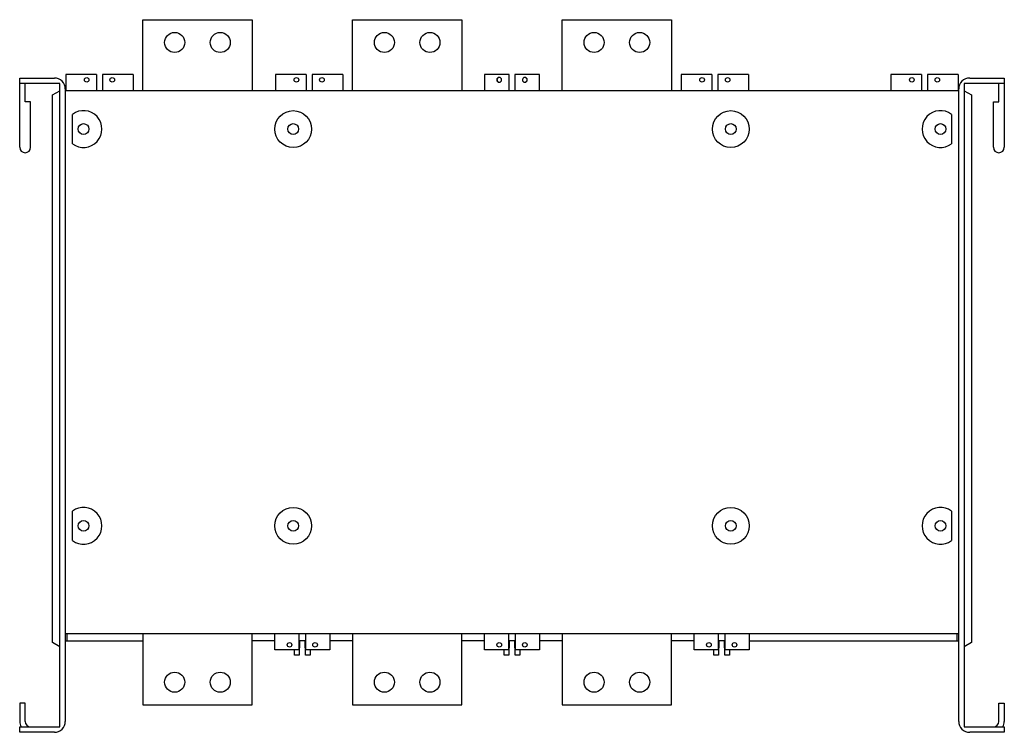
# Model space of a CAD drawing. Header units: millimetres. Extents: x 75 to 615, y 283 to 674.
import ezdxf

# ---------------------------------------------------------------- set-up
doc = ezdxf.new("R2010")
doc.units = ezdxf.units.MM
doc.header["$LTSCALE"] = 62.654466
doc.layers.add('00_COMPONENTS_1', color=7, linetype='CONTINUOUS')

msp = doc.modelspace()

# ---------------------------------------------------------------- linework, layer by layer
at = {"layer": '00_COMPONENTS_1', "color": 7, "linetype": 'Continuous'}
for p, q in [((142.02, 635.32), (142.02, 674.32)), ((142.02, 674.32), (202.02, 674.32)), ((202.02, 674.32), (202.02, 635.32)), ((257.02, 635.32), (257.02, 674.32)), ((257.02, 674.32), (317.02, 674.32)), ((317.02, 674.32), (317.02, 635.32)), ((372.02, 635.32), (372.02, 674.32)), ((372.02, 674.32), (432.02, 674.32)), ((432.02, 674.32), (432.02, 635.32)), ((99.77, 644.32), (99.77, 635.32)), ((116.67, 644.32), (99.77, 644.32)), ((116.67, 644.32), (116.67, 635.32)), ((119.87, 644.32), (119.87, 635.32)), ((136.77, 644.32), (119.87, 644.32)), ((136.77, 644.32), (136.77, 635.32)), ((214.77, 644.32), (214.77, 635.32)), ((231.67, 644.32), (214.77, 644.32)), ((231.67, 644.32), (231.67, 635.32)), ((234.87, 644.32), (234.87, 635.32)), ((251.77, 644.32), (234.87, 644.32)), ((251.77, 644.32), (251.77, 635.32)), ((329.52, 644.32), (329.52, 635.32)), ((343.02, 644.32), (329.52, 644.32)), ((343.02, 635.32), (343.02, 644.32)), ((346.02, 644.32), (346.02, 635.32)), ((359.52, 644.32), (346.02, 644.32)), ((359.52, 635.32), (359.52, 644.32)), ((437.27, 644.32), (437.27, 635.32)), ((454.17, 644.32), (437.27, 644.32)), ((454.17, 644.32), (454.17, 635.32)), ((457.37, 644.32), (457.37, 635.32)), ((474.27, 644.32), (457.37, 644.32)), ((474.27, 644.32), (474.27, 635.32)), ((569.17, 644.32), (552.27, 644.32)), ((552.27, 644.32), (552.27, 635.32)), ((569.17, 644.32), (569.17, 635.32)), ((589.27, 644.32), (572.37, 644.32)), ((572.37, 644.32), (572.37, 635.32)), ((589.27, 644.32), (589.27, 635.32)), ((74.52, 604.32), (74.52, 642.32)), ((74.52, 642.32), (93.52, 642.32)), ((96.52, 639.32), (74.52, 639.32)), ((77.52, 629.32), (77.52, 639.32)), ((96.52, 286.32), (96.52, 639.32)), ((614.52, 639.32), (592.52, 639.32)), ((592.52, 639.32), (592.52, 286.32)), ((595.52, 642.32), (614.52, 642.32)), ((611.52, 629.32), (611.52, 639.32)), ((614.52, 642.32), (614.52, 604.32)), ((92.52, 633.06), (96.52, 635.36)), ((92.52, 332.59), (92.52, 633.06)), ((99.52, 636.32), (99.52, 289.32)), ((589.52, 635.32), (99.52, 635.32)), ((589.52, 289.32), (589.52, 636.32)), ((592.52, 635.36), (596.52, 633.06)), ((596.52, 633.06), (596.52, 332.59)), ((80.52, 629.32), (77.52, 629.32)), ((80.52, 604.32), (80.52, 629.32)), ((608.52, 629.32), (611.52, 629.32)), ((608.52, 604.32), (608.52, 629.32)), ((103.41, 606.27), (103.41, 622.38)), ((585.62, 622.38), (585.62, 606.27)), ((103.41, 388.57), (103.41, 404.68)), ((585.62, 404.68), (585.62, 388.57)), ((99.52, 337.61), (589.52, 337.61)), ((100.52, 333.47), (100.52, 337.61)), ((142.02, 337.61), (142.02, 298.32)), ((202.02, 298.32), (202.02, 337.61)), ((214.36, 328.67), (214.36, 337.61)), ((227.67, 337.61), (227.67, 328.67)), ((231.36, 328.67), (231.36, 337.61)), ((244.67, 337.61), (244.67, 328.67)), ((257.02, 337.61), (257.02, 298.32)), ((317.02, 298.32), (317.02, 337.61)), ((329.36, 328.67), (329.36, 337.61)), ((342.67, 337.61), (342.67, 328.67)), ((346.36, 328.67), (346.36, 337.61)), ((359.67, 337.61), (359.67, 328.67)), ((372.02, 337.61), (372.02, 298.32)), ((432.02, 298.32), (432.02, 337.61)), ((444.36, 328.67), (444.36, 337.61)), ((457.67, 337.61), (457.67, 328.67)), ((461.36, 328.67), (461.36, 337.61)), ((474.67, 337.61), (474.67, 328.67)), ((588.52, 337.61), (588.52, 333.47)), ((96.52, 330.28), (92.52, 332.59)), ((99.52, 333.47), (142.02, 333.47)), ((214.36, 333.47), (202.02, 333.47)), ((228.02, 333.47), (227.74, 325.57)), ((231.02, 333.47), (228.02, 333.47)), ((231.29, 325.57), (231.02, 333.47)), ((257.02, 333.47), (244.67, 333.47)), ((329.36, 333.47), (317.02, 333.47)), ((343.02, 333.47), (342.74, 325.57)), ((346.02, 333.47), (343.02, 333.47)), ((346.29, 325.57), (346.02, 333.47)), ((372.02, 333.47), (359.67, 333.47)), ((444.36, 333.47), (432.02, 333.47)), ((458.02, 333.47), (457.74, 325.57)), ((461.02, 333.47), (458.02, 333.47)), ((461.29, 325.57), (461.02, 333.47)), ((474.67, 333.47), (589.52, 333.47)), ((596.52, 332.59), (592.52, 330.28)), ((227.67, 328.67), (214.36, 328.67)), ((225.29, 325.57), (225.18, 328.67)), ((227.74, 325.57), (225.29, 325.57)), ((233.74, 325.57), (231.29, 325.57)), ((244.67, 328.67), (231.36, 328.67)), ((233.85, 328.67), (233.74, 325.57)), ((342.67, 328.67), (329.36, 328.67)), ((340.29, 325.57), (340.18, 328.67)), ((342.74, 325.57), (340.29, 325.57)), ((348.74, 325.57), (346.29, 325.57)), ((359.67, 328.67), (346.36, 328.67)), ((348.85, 328.67), (348.74, 325.57)), ((457.67, 328.67), (444.36, 328.67)), ((455.29, 325.57), (455.18, 328.67)), ((457.74, 325.57), (455.29, 325.57)), ((463.74, 325.57), (461.29, 325.57)), ((474.67, 328.67), (461.36, 328.67)), ((463.85, 328.67), (463.74, 325.57)), ((74.52, 299.32), (74.52, 289.32)), ((77.52, 299.32), (74.52, 299.32)), ((77.52, 289.32), (77.52, 299.32)), ((142.02, 298.32), (202.02, 298.32)), ((257.02, 298.32), (317.02, 298.32)), ((372.02, 298.32), (432.02, 298.32)), ((611.52, 299.32), (614.52, 299.32)), ((611.52, 289.32), (611.52, 299.32)), ((614.52, 299.32), (614.52, 289.32)), ((74.52, 283.32), (74.52, 286.32)), ((74.52, 286.32), (96.52, 286.32)), ((592.52, 286.32), (614.52, 286.32)), ((614.52, 286.32), (614.52, 283.32)), ((93.52, 283.32), (74.52, 283.32)), ((614.52, 283.32), (595.52, 283.32))]:
    msp.add_line(p, q, dxfattribs=at)
for centre, radius in [((159.52, 661.82), 5.5), ((184.52, 661.82), 5.5), ((274.52, 661.82), 5.5), ((299.52, 661.82), 5.5), ((389.52, 661.82), 5.5), ((414.52, 661.82), 5.5), ((111.27, 641.32), 1.25), ((125.27, 641.32), 1.25), ((226.27, 641.32), 1.25), ((240.27, 641.32), 1.25), ((448.77, 641.32), 1.25), ((462.77, 641.32), 1.25), ((563.77, 641.32), 1.25), ((577.77, 641.32), 1.25), ((224.52, 614.32), 10.1), ((464.52, 614.32), 10.1), ((109.52, 614.32), 2.96), ((224.52, 614.32), 2.96), ((464.52, 614.32), 2.96), ((579.52, 614.32), 2.96), ((224.52, 396.62), 10.1), ((464.52, 396.62), 10.1), ((109.52, 396.62), 2.96), ((224.52, 396.62), 2.96), ((464.52, 396.62), 2.96), ((579.52, 396.62), 2.96), ((222.52, 331.32), 1.25), ((236.52, 331.32), 1.25), ((337.52, 331.32), 1.25), ((351.52, 331.32), 1.25), ((452.52, 331.32), 1.25), ((466.52, 331.32), 1.25), ((159.52, 310.82), 5.5), ((184.52, 310.82), 5.5), ((274.52, 310.82), 5.5), ((299.52, 310.82), 5.5), ((389.52, 310.82), 5.5), ((414.52, 310.82), 5.5)]:
    msp.add_circle(centre, radius, dxfattribs=at)
for centre, radius, start, end in [((93.52, 636.32), 6, 0, 90), ((595.52, 636.32), 6, 90, 180), ((109.52, 614.32), 10.1, 232.8326, 127.1674), ((579.52, 614.32), 10.1, 52.8326, 307.1674), ((77.52, 604.32), 3, 180, 360), ((611.52, 604.32), 3, 180, 360), ((109.52, 396.62), 10.1, 232.8326, 127.1674), ((579.52, 396.62), 10.1, 52.8326, 307.1674), ((80.52, 289.32), 6, 180, 210.5109), ((80.52, 289.32), 3, 180, 270), ((93.52, 289.32), 6, 270, 360), ((595.52, 289.32), 6, 180, 270), ((608.52, 289.32), 3, 270, 360), ((608.52, 289.32), 6, 329.4891, 360)]:
    msp.add_arc(centre, radius, start, end, dxfattribs=at)
for points, knots in [([(338.77, 641.32), (338.77, 641.5), (338.7, 641.85), (338.4, 642.28), (337.96, 642.57), (337.45, 642.67), (336.93, 642.57), (336.5, 642.28), (336.2, 641.84), (336.14, 641.5), (336.14, 641.32)], [0, 0, 0, 0, 0.126344, 0.251979, 0.376442, 0.501227, 0.626108, 0.749941, 0.874312, 1, 1, 1, 1]), ([(352.9, 641.32), (352.9, 641.5), (352.83, 641.85), (352.53, 642.28), (352.09, 642.57), (351.58, 642.67), (351.06, 642.57), (350.63, 642.28), (350.33, 641.84), (350.27, 641.5), (350.27, 641.32)], [0, 0, 0, 0, 0.126346, 0.25198, 0.376442, 0.501227, 0.626108, 0.74994, 0.87431, 1, 1, 1, 1]), ([(336.14, 641.32), (336.14, 641.15), (336.2, 640.8), (336.5, 640.36), (336.94, 640.07), (337.46, 639.97), (337.97, 640.08), (338.41, 640.37), (338.7, 640.81), (338.77, 641.15), (338.77, 641.32)], [0, 0, 0, 0, 0.126346, 0.25198, 0.376442, 0.501227, 0.626108, 0.74994, 0.87431, 1, 1, 1, 1]), ([(336.9, 642.41), (336.8, 642.35), (336.58, 642.19), (336.33, 641.82), (336.27, 641.49), (336.27, 641.32)], [0, 0, 0, 0, 0.25387, 0.624969, 1, 1, 1, 1]), ([(336.27, 641.32), (336.27, 641.16), (336.33, 640.83), (336.58, 640.46), (336.8, 640.3), (336.89, 640.24)], [0, 0, 0, 0, 0.37979, 0.757435, 1, 1, 1, 1]), ([(350.27, 641.32), (350.27, 641.15), (350.33, 640.8), (350.63, 640.36), (351.07, 640.07), (351.59, 639.97), (352.1, 640.08), (352.53, 640.37), (352.83, 640.81), (352.9, 641.15), (352.9, 641.32)], [0, 0, 0, 0, 0.126344, 0.251979, 0.376442, 0.501227, 0.626108, 0.749941, 0.874312, 1, 1, 1, 1]), ([(352.13, 640.24), (352.23, 640.29), (352.45, 640.46), (352.7, 640.83), (352.77, 641.16), (352.77, 641.32)], [0, 0, 0, 0, 0.25387, 0.624969, 1, 1, 1, 1]), ([(352.77, 641.32), (352.77, 641.49), (352.7, 641.82), (352.45, 642.19), (352.23, 642.35), (352.14, 642.4)], [0, 0, 0, 0, 0.37979, 0.757435, 1, 1, 1, 1])]:
    msp.add_open_spline(points, degree=3, knots=knots, dxfattribs=at)

doc.saveas('drawing.dxf')
